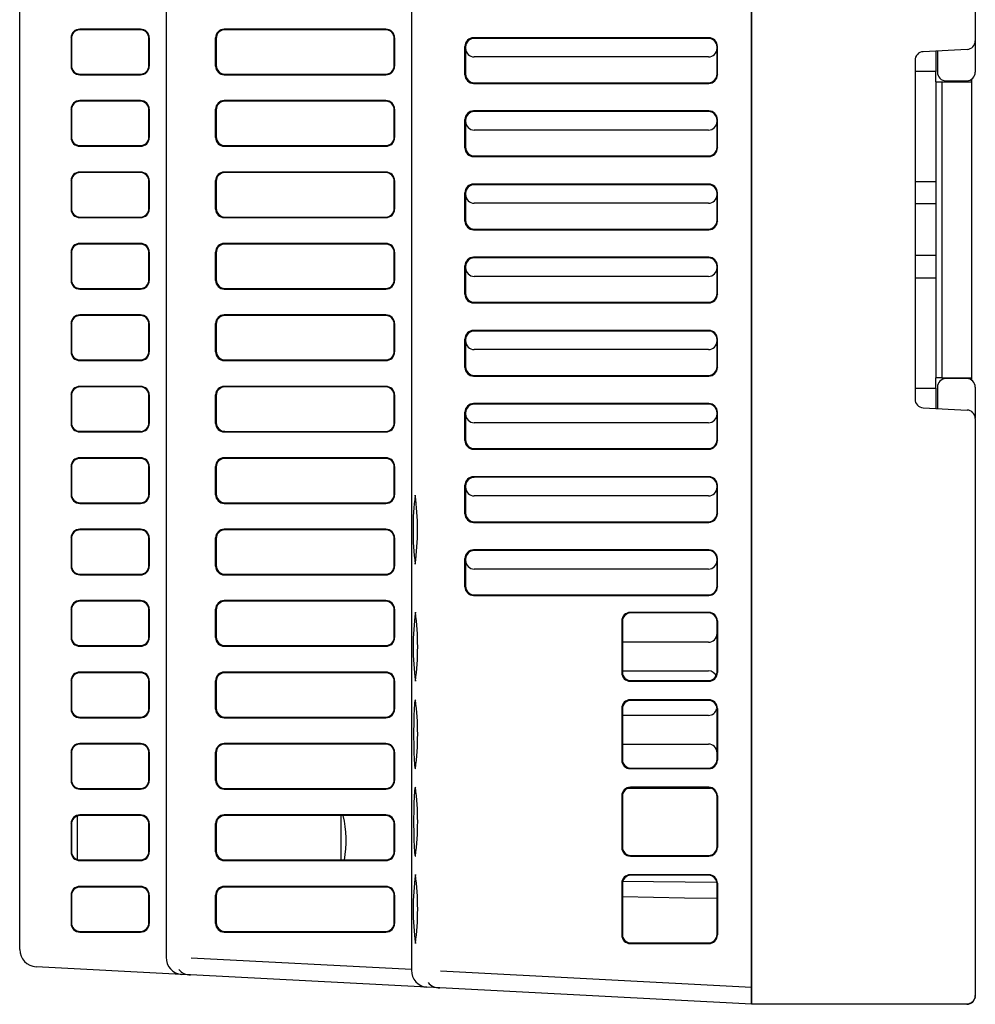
# Model space of a CAD drawing. Header units: inches. Extents: x 0 to 432, y 0 to 279.
# Tile 3 of 4: x 224 to 280, y 172 to 229. Entities that reach past the tile are written whole.
import ezdxf

# ---------------------------------------------------------------- set-up
doc = ezdxf.new("R2010")
doc.units = ezdxf.units.IN
doc.header["$LTSCALE"] = 10
doc.header["$MEASUREMENT"] = 0

msp = doc.modelspace()

# ---------------------------------------------------------------- linework, layer by layer
for p, q in [((266.961, 261.018), (266.961, 173.018)), ((266.961, 173.02), (266.961, 261.017)), ((279.961, 261.018), (279.961, 227.993)), ((247.211, 259.982), (247.211, 174.055)), ((232.961, 259.235), (232.961, 174.802)), ((224.461, 175.195), (224.461, 258.842)), ((231.479, 228.668), (227.942, 228.668)), ((227.961, 228.631), (227.942, 228.668)), ((231.462, 228.632), (227.961, 228.632)), ((245.728, 228.668), (236.333, 228.668)), ((236.371, 228.632), (236.333, 228.668)), ((245.712, 228.633), (236.371, 228.632)), ((227.442, 228.168), (227.442, 226.518)), ((227.461, 228.131), (227.442, 228.168)), ((227.461, 228.131), (227.461, 226.556)), ((231.961, 226.554), (231.961, 228.133)), ((231.979, 228.168), (231.979, 226.518)), ((235.833, 226.518), (235.833, 228.168)), ((235.833, 228.168), (235.87, 228.132)), ((235.87, 228.132), (235.87, 226.555)), ((246.211, 226.554), (246.211, 228.133)), ((246.228, 228.168), (246.228, 226.518)), ((250.318, 226.018), (250.318, 227.668)), ((250.318, 227.668), (250.355, 227.631)), ((264.478, 228.168), (250.818, 228.168)), ((250.857, 228.131), (250.818, 228.168)), ((264.462, 228.133), (250.857, 228.131)), ((264.978, 226.018), (264.978, 227.668)), ((279.961, 227.992), (279.961, 226.173)), ((250.355, 227.631), (250.355, 226.056)), ((250.355, 227.556), (250.355, 227.631)), ((264.961, 226.054), (264.961, 227.633)), ((279.487, 227.494), (276.935, 227.36)), ((277.661, 227.398), (277.661, 226.218)), ((277.761, 227.403), (277.761, 226.168)), ((231.979, 226.518), (231.961, 226.554)), ((235.87, 226.555), (235.833, 226.518)), ((246.228, 226.518), (246.211, 226.554)), ((264.462, 227.054), (250.857, 227.055)), ((276.461, 226.86), (276.461, 207.176)), ((276.489, 227.041), (276.467, 226.94)), ((227.942, 226.018), (231.479, 226.018)), ((227.961, 226.055), (231.462, 226.055)), ((231.462, 226.054), (231.479, 226.018)), ((236.333, 226.018), (236.371, 226.055)), ((236.333, 226.018), (245.728, 226.018)), ((236.371, 226.055), (245.712, 226.054)), ((245.712, 226.054), (245.728, 226.018)), ((250.355, 226.056), (250.318, 226.018)), ((264.961, 226.054), (264.978, 226.018)), ((277.661, 226.218), (276.461, 226.218)), ((277.661, 225.618), (277.661, 226.218)), ((250.818, 225.518), (250.857, 225.556)), ((250.818, 225.518), (264.478, 225.518)), ((250.857, 225.555), (264.462, 225.554)), ((264.462, 225.554), (264.478, 225.518)), ((277.661, 225.618), (277.661, 208.418)), ((277.661, 225.618), (278.012, 225.618)), ((278.012, 225.618), (278.012, 208.418)), ((278.012, 225.618), (279.761, 225.618)), ((278.261, 225.668), (279.461, 225.668)), ((279.761, 225.618), (279.761, 225.772)), ((279.761, 208.418), (279.761, 225.618)), ((231.479, 224.518), (227.942, 224.518)), ((227.961, 224.481), (227.942, 224.518)), ((231.462, 224.482), (227.961, 224.482)), ((245.728, 224.518), (236.333, 224.518)), ((236.371, 224.482), (236.333, 224.518)), ((245.712, 224.483), (236.371, 224.482)), ((227.442, 224.018), (227.442, 222.368)), ((227.461, 223.981), (227.442, 224.018)), ((227.461, 223.981), (227.461, 222.406)), ((231.961, 222.404), (231.961, 223.983)), ((231.979, 224.018), (231.979, 222.368)), ((235.833, 222.368), (235.833, 224.018)), ((235.833, 224.018), (235.87, 223.982)), ((235.87, 223.982), (235.87, 222.405)), ((246.211, 222.404), (246.211, 223.983)), ((246.228, 224.018), (246.228, 222.368)), ((264.478, 223.918), (250.818, 223.918)), ((250.857, 223.881), (250.818, 223.918)), ((264.462, 223.883), (250.857, 223.881)), ((250.318, 221.768), (250.318, 223.418)), ((250.318, 223.418), (250.355, 223.381)), ((250.355, 223.381), (250.355, 221.806)), ((250.355, 223.306), (250.355, 223.381)), ((264.961, 221.804), (264.961, 223.383)), ((264.978, 221.768), (264.978, 223.418)), ((264.462, 222.804), (250.857, 222.805)), ((231.979, 222.368), (231.961, 222.404)), ((235.87, 222.405), (235.833, 222.368)), ((246.228, 222.368), (246.211, 222.404)), ((227.942, 221.868), (231.479, 221.868)), ((227.961, 221.905), (231.462, 221.905)), ((231.462, 221.904), (231.479, 221.868)), ((236.333, 221.868), (236.371, 221.905)), ((236.333, 221.868), (245.728, 221.868)), ((236.371, 221.905), (245.712, 221.904)), ((245.712, 221.904), (245.728, 221.868)), ((250.355, 221.806), (250.318, 221.768)), ((264.961, 221.804), (264.978, 221.768)), ((250.818, 221.268), (250.857, 221.306)), ((250.818, 221.268), (264.478, 221.268)), ((250.857, 221.305), (264.462, 221.304)), ((264.462, 221.304), (264.478, 221.268)), ((231.479, 220.368), (227.942, 220.368)), ((227.961, 220.331), (227.942, 220.368)), ((231.462, 220.332), (227.961, 220.332)), ((245.728, 220.368), (236.333, 220.368)), ((236.371, 220.332), (236.333, 220.368)), ((245.712, 220.333), (236.371, 220.332)), ((227.442, 219.868), (227.442, 218.218)), ((227.461, 219.831), (227.442, 219.868)), ((227.461, 219.831), (227.461, 218.256)), ((231.961, 218.254), (231.961, 219.833)), ((231.979, 219.868), (231.979, 218.218)), ((235.833, 218.218), (235.833, 219.868)), ((235.833, 219.868), (235.87, 219.832)), ((235.87, 219.832), (235.87, 218.255)), ((246.211, 218.254), (246.211, 219.833)), ((246.228, 219.868), (246.228, 218.218)), ((264.478, 219.668), (250.818, 219.668)), ((250.857, 219.631), (250.818, 219.668)), ((276.461, 219.818), (277.661, 219.818)), ((250.318, 217.518), (250.318, 219.168)), ((250.318, 219.168), (250.355, 219.131)), ((250.355, 219.131), (250.355, 217.556)), ((250.355, 219.056), (250.355, 219.131)), ((264.462, 219.633), (250.857, 219.631)), ((264.961, 217.554), (264.961, 219.133)), ((264.978, 217.518), (264.978, 219.168)), ((264.462, 218.554), (250.857, 218.555)), ((277.661, 218.518), (276.461, 218.518)), ((231.979, 218.218), (231.961, 218.254)), ((246.228, 218.218), (246.211, 218.254)), ((227.942, 217.718), (231.479, 217.718)), ((227.961, 217.755), (231.462, 217.755)), ((231.462, 217.754), (231.479, 217.718)), ((236.333, 217.718), (245.728, 217.718)), ((236.371, 217.755), (245.712, 217.754)), ((245.712, 217.754), (245.728, 217.718)), ((250.355, 217.556), (250.318, 217.518)), ((264.961, 217.554), (264.978, 217.518)), ((250.818, 217.018), (250.857, 217.056)), ((250.818, 217.018), (264.478, 217.018)), ((250.857, 217.055), (264.462, 217.054)), ((264.462, 217.054), (264.478, 217.018)), ((231.479, 216.218), (227.942, 216.218)), ((227.961, 216.181), (227.942, 216.218)), ((245.728, 216.218), (236.333, 216.218)), ((236.371, 216.182), (236.333, 216.218)), ((227.442, 215.718), (227.442, 214.068)), ((227.461, 215.681), (227.442, 215.718)), ((227.461, 215.681), (227.461, 214.106)), ((231.462, 216.182), (227.961, 216.182)), ((231.961, 214.104), (231.961, 215.683)), ((231.979, 215.718), (231.979, 214.068)), ((235.833, 214.068), (235.833, 215.718)), ((235.833, 215.718), (235.87, 215.682)), ((235.87, 215.682), (235.87, 214.105)), ((245.712, 216.183), (236.371, 216.182)), ((246.211, 214.104), (246.211, 215.683)), ((246.228, 215.718), (246.228, 214.068)), ((264.478, 215.418), (250.818, 215.418)), ((250.857, 215.381), (250.818, 215.418)), ((264.462, 215.383), (250.857, 215.381)), ((277.661, 215.518), (276.461, 215.518)), ((250.318, 213.268), (250.318, 214.918)), ((250.318, 214.918), (250.355, 214.881)), ((250.355, 214.881), (250.355, 213.306)), ((250.355, 214.806), (250.355, 214.881)), ((264.961, 213.304), (264.961, 214.883)), ((264.978, 213.268), (264.978, 214.918)), ((231.979, 214.068), (231.961, 214.104)), ((235.87, 214.105), (235.833, 214.068)), ((246.228, 214.068), (246.211, 214.104)), ((264.462, 214.304), (250.857, 214.305)), ((276.461, 214.218), (277.661, 214.218)), ((227.942, 213.568), (231.479, 213.568)), ((227.961, 213.605), (231.462, 213.605)), ((231.462, 213.604), (231.479, 213.568)), ((236.333, 213.568), (236.371, 213.605)), ((236.333, 213.568), (245.728, 213.568)), ((236.371, 213.605), (245.712, 213.604)), ((245.712, 213.604), (245.728, 213.568)), ((250.355, 213.306), (250.318, 213.268)), ((250.818, 212.768), (250.857, 212.806)), ((250.857, 212.805), (264.462, 212.804)), ((264.462, 212.804), (264.478, 212.768)), ((264.961, 213.304), (264.978, 213.268)), ((250.818, 212.768), (264.478, 212.768)), ((231.479, 212.068), (227.942, 212.068)), ((227.961, 212.031), (227.942, 212.068)), ((231.462, 212.032), (227.961, 212.032)), ((245.728, 212.068), (236.333, 212.068)), ((236.371, 212.032), (236.333, 212.068)), ((245.712, 212.033), (236.371, 212.032)), ((227.442, 211.568), (227.442, 209.918)), ((227.461, 211.531), (227.442, 211.568)), ((227.461, 211.531), (227.461, 209.956)), ((231.961, 209.954), (231.961, 211.533)), ((231.979, 211.568), (231.979, 209.918)), ((235.833, 209.918), (235.833, 211.568)), ((235.833, 211.568), (235.87, 211.532)), ((235.87, 211.532), (235.87, 209.955)), ((246.211, 209.954), (246.211, 211.533)), ((246.228, 211.568), (246.228, 209.918)), ((264.478, 211.168), (250.818, 211.168)), ((250.857, 211.131), (250.818, 211.168)), ((264.462, 211.133), (250.857, 211.131)), ((250.318, 209.018), (250.318, 210.668)), ((250.318, 210.668), (250.355, 210.631)), ((250.355, 210.631), (250.355, 209.056)), ((250.355, 210.556), (250.355, 210.631)), ((264.961, 209.054), (264.961, 210.633)), ((264.978, 209.018), (264.978, 210.668)), ((231.979, 209.918), (231.961, 209.954)), ((235.87, 209.955), (235.833, 209.918)), ((246.228, 209.918), (246.211, 209.954)), ((264.462, 210.054), (250.857, 210.055)), ((224.454, 209.668), (224.461, 209.668)), ((227.942, 209.418), (231.479, 209.418)), ((227.961, 209.455), (231.462, 209.455)), ((231.462, 209.454), (231.479, 209.418)), ((236.333, 209.418), (236.371, 209.455)), ((236.333, 209.418), (245.728, 209.418)), ((236.371, 209.455), (245.712, 209.454)), ((245.712, 209.454), (245.728, 209.418)), ((250.355, 209.056), (250.318, 209.018)), ((264.961, 209.054), (264.978, 209.018)), ((224.454, 208.716), (224.461, 208.716)), ((224.454, 208.532), (224.461, 208.532)), ((250.818, 208.518), (250.857, 208.556)), ((250.818, 208.518), (264.478, 208.518)), ((250.857, 208.555), (264.462, 208.554)), ((264.462, 208.554), (264.478, 208.518)), ((278.012, 208.418), (277.661, 208.418)), ((277.661, 207.818), (277.661, 208.418)), ((278.012, 208.418), (279.761, 208.418)), ((279.461, 208.368), (278.261, 208.368)), ((279.761, 208.264), (279.761, 208.418)), ((224.461, 207.746), (224.454, 207.746)), ((231.479, 207.918), (227.942, 207.918)), ((227.961, 207.881), (227.942, 207.918)), ((231.462, 207.882), (227.961, 207.882)), ((245.728, 207.918), (236.333, 207.918)), ((236.371, 207.882), (236.333, 207.918)), ((245.712, 207.883), (236.371, 207.882)), ((276.461, 207.818), (277.661, 207.818)), ((277.661, 207.818), (277.661, 206.639)), ((277.761, 207.868), (277.761, 206.634)), ((279.961, 207.864), (279.961, 206.092)), ((227.442, 207.418), (227.442, 205.768)), ((227.461, 207.381), (227.442, 207.418)), ((227.461, 207.381), (227.461, 205.806)), ((231.961, 205.804), (231.961, 207.383)), ((231.979, 207.418), (231.979, 205.768)), ((235.833, 205.768), (235.833, 207.418)), ((235.833, 207.418), (235.87, 207.382)), ((235.87, 207.382), (235.87, 205.805)), ((246.211, 205.804), (246.211, 207.383)), ((246.228, 207.418), (246.228, 205.768)), ((224.454, 206.887), (224.461, 206.887)), ((224.454, 206.702), (224.461, 206.702)), ((264.478, 206.918), (250.818, 206.918)), ((250.857, 206.881), (250.818, 206.918)), ((264.462, 206.883), (250.857, 206.881)), ((276.935, 206.677), (279.487, 206.543)), ((250.318, 204.768), (250.318, 206.418)), ((250.318, 206.418), (250.355, 206.381)), ((250.355, 206.381), (250.355, 204.806)), ((250.355, 206.306), (250.355, 206.381)), ((264.961, 204.804), (264.961, 206.383)), ((264.978, 204.768), (264.978, 206.418)), ((279.961, 206.044), (279.961, 173.018)), ((224.454, 205.762), (224.461, 205.762)), ((224.454, 205.571), (224.461, 205.571)), ((231.979, 205.768), (231.961, 205.804)), ((235.87, 205.805), (235.833, 205.768)), ((246.228, 205.768), (246.211, 205.804)), ((264.462, 205.804), (250.857, 205.805)), ((224.454, 205.07), (224.461, 205.07)), ((224.454, 204.973), (224.461, 204.973)), ((227.942, 205.268), (231.479, 205.268)), ((227.961, 205.305), (231.462, 205.305)), ((231.462, 205.304), (231.479, 205.268)), ((236.333, 205.268), (236.371, 205.305)), ((236.333, 205.268), (245.728, 205.268)), ((236.371, 205.305), (245.712, 205.304)), ((245.712, 205.304), (245.728, 205.268)), ((250.355, 204.806), (250.318, 204.768)), ((264.961, 204.804), (264.978, 204.768)), ((250.818, 204.268), (250.857, 204.306)), ((250.818, 204.268), (264.478, 204.268)), ((250.857, 204.305), (264.462, 204.304)), ((264.462, 204.304), (264.478, 204.268)), ((231.479, 203.768), (227.942, 203.768)), ((227.961, 203.731), (227.942, 203.768)), ((231.462, 203.732), (227.961, 203.732)), ((245.728, 203.768), (236.333, 203.768)), ((236.371, 203.732), (236.333, 203.768)), ((245.712, 203.733), (236.371, 203.732)), ((224.454, 203.355), (224.461, 203.355)), ((224.454, 203.088), (224.461, 203.088)), ((227.442, 203.268), (227.442, 201.618)), ((227.461, 203.231), (227.442, 203.268)), ((227.461, 203.231), (227.461, 201.656)), ((231.961, 201.654), (231.961, 203.233)), ((231.979, 203.268), (231.979, 201.618)), ((235.833, 201.618), (235.833, 203.268)), ((235.833, 203.268), (235.87, 203.232)), ((235.87, 203.232), (235.87, 201.655)), ((246.211, 201.654), (246.211, 203.233)), ((246.228, 203.268), (246.228, 201.618)), ((224.454, 202.767), (224.461, 202.767)), ((224.454, 202.582), (224.461, 202.582)), ((264.478, 202.668), (250.818, 202.668)), ((250.857, 202.631), (250.818, 202.668)), ((264.462, 202.633), (250.857, 202.631)), ((224.454, 202.385), (224.461, 202.385)), ((224.454, 202.325), (224.461, 202.325)), ((224.454, 202.201), (224.461, 202.201)), ((224.454, 202.139), (224.461, 202.139)), ((250.318, 200.518), (250.318, 202.168)), ((250.318, 202.168), (250.355, 202.131)), ((250.355, 202.131), (250.355, 200.556)), ((250.355, 202.056), (250.355, 202.131)), ((264.961, 200.554), (264.961, 202.133)), ((264.978, 200.518), (264.978, 202.168)), ((224.461, 201.476), (224.454, 201.476)), ((224.461, 201.417), (224.454, 201.417)), ((231.979, 201.618), (231.961, 201.654)), ((235.87, 201.655), (235.833, 201.618)), ((246.228, 201.618), (246.211, 201.654)), ((264.462, 201.554), (250.857, 201.555)), ((224.454, 201.056), (224.461, 201.056)), ((224.454, 200.87), (224.461, 200.87)), ((227.942, 201.118), (231.479, 201.118)), ((227.961, 201.155), (231.462, 201.155)), ((231.462, 201.154), (231.479, 201.118)), ((236.333, 201.118), (236.371, 201.155)), ((236.333, 201.118), (245.728, 201.118)), ((236.371, 201.155), (245.712, 201.154)), ((245.712, 201.154), (245.728, 201.118)), ((224.454, 200.671), (224.461, 200.671)), ((224.454, 200.599), (224.461, 200.599)), ((224.454, 200.48), (224.461, 200.48)), ((224.454, 200.414), (224.461, 200.414)), ((250.355, 200.556), (250.318, 200.518)), ((264.961, 200.554), (264.978, 200.518)), ((250.818, 200.018), (250.857, 200.056)), ((250.818, 200.018), (264.478, 200.018)), ((250.857, 200.055), (264.462, 200.054)), ((264.462, 200.054), (264.478, 200.018)), ((227.442, 199.118), (227.442, 197.468)), ((227.461, 199.081), (227.442, 199.118)), ((227.461, 199.081), (227.461, 197.506)), ((231.479, 199.618), (227.942, 199.618)), ((227.961, 199.581), (227.942, 199.618)), ((231.462, 199.582), (227.961, 199.582)), ((231.961, 197.504), (231.961, 199.083)), ((231.979, 199.118), (231.979, 197.468)), ((235.833, 197.468), (235.833, 199.118)), ((235.833, 199.118), (235.87, 199.082)), ((235.87, 199.082), (235.87, 197.505)), ((245.728, 199.618), (236.333, 199.618)), ((236.371, 199.582), (236.333, 199.618)), ((245.712, 199.583), (236.371, 199.582)), ((246.211, 197.504), (246.211, 199.083)), ((246.228, 199.118), (246.228, 197.468)), ((250.318, 196.268), (250.318, 197.918)), ((250.318, 197.918), (250.355, 197.881)), ((264.478, 198.418), (250.818, 198.418)), ((250.857, 198.381), (250.818, 198.418)), ((264.462, 198.383), (250.857, 198.381)), ((264.978, 196.268), (264.978, 197.918)), ((224.454, 197.36), (224.461, 197.36)), ((231.979, 197.468), (231.961, 197.504)), ((235.87, 197.505), (235.833, 197.468)), ((246.228, 197.468), (246.211, 197.504)), ((250.355, 197.881), (250.355, 196.306)), ((250.355, 197.806), (250.355, 197.881)), ((264.961, 196.304), (264.961, 197.883)), ((224.454, 197.174), (224.461, 197.174)), ((227.942, 196.968), (231.479, 196.968)), ((227.961, 197.005), (231.462, 197.005)), ((231.462, 197.004), (231.479, 196.968)), ((236.333, 196.968), (236.371, 197.005)), ((236.333, 196.968), (245.728, 196.968)), ((236.371, 197.005), (245.712, 197.004)), ((245.712, 197.004), (245.728, 196.968)), ((264.462, 197.304), (250.857, 197.305)), ((250.355, 196.306), (250.318, 196.268)), ((264.961, 196.304), (264.978, 196.268)), ((250.818, 195.768), (250.857, 195.806)), ((250.818, 195.768), (264.478, 195.768)), ((250.857, 195.805), (264.462, 195.804)), ((264.462, 195.804), (264.478, 195.768)), ((224.454, 195.064), (224.461, 195.064)), ((231.479, 195.468), (227.942, 195.468)), ((227.961, 195.431), (227.942, 195.468)), ((231.462, 195.432), (227.961, 195.432)), ((245.728, 195.468), (236.333, 195.468)), ((236.371, 195.432), (236.333, 195.468)), ((245.712, 195.433), (236.371, 195.432)), ((224.454, 194.879), (224.461, 194.879)), ((227.442, 194.968), (227.442, 193.318)), ((227.461, 194.931), (227.442, 194.968)), ((227.461, 194.931), (227.461, 193.356)), ((231.961, 193.354), (231.961, 194.933)), ((231.979, 194.968), (231.979, 193.318)), ((235.833, 193.318), (235.833, 194.968)), ((235.833, 194.968), (235.87, 194.932)), ((235.87, 194.932), (235.87, 193.355)), ((246.211, 193.354), (246.211, 194.933)), ((246.228, 194.968), (246.228, 193.318)), ((264.478, 194.788), (259.925, 194.788)), ((259.961, 194.752), (259.925, 194.788)), ((264.461, 194.753), (259.961, 194.753)), ((259.425, 194.288), (259.425, 191.288)), ((259.461, 194.252), (259.425, 194.288)), ((259.461, 194.252), (259.461, 191.324)), ((264.961, 191.324), (264.961, 194.253)), ((264.978, 194.288), (264.978, 191.288)), ((231.979, 193.318), (231.961, 193.354)), ((235.87, 193.355), (235.833, 193.318)), ((246.228, 193.318), (246.211, 193.354)), ((224.454, 193.252), (224.461, 193.252)), ((224.454, 193.077), (224.461, 193.077)), ((224.454, 193.067), (224.461, 193.067)), ((224.454, 192.888), (224.461, 192.888)), ((227.942, 192.818), (231.479, 192.818)), ((227.961, 192.855), (231.462, 192.855)), ((231.462, 192.854), (231.479, 192.818)), ((236.333, 192.818), (236.371, 192.855)), ((236.333, 192.818), (245.728, 192.818)), ((236.371, 192.855), (245.712, 192.854)), ((245.712, 192.854), (245.728, 192.818)), ((264.462, 193.054), (259.461, 193.055)), ((224.454, 192.111), (224.461, 192.111)), ((224.454, 191.925), (224.461, 191.925)), ((231.479, 191.318), (227.942, 191.318)), ((227.961, 191.281), (227.942, 191.318)), ((231.462, 191.282), (227.961, 191.282)), ((245.728, 191.318), (236.333, 191.318)), ((236.371, 191.282), (236.333, 191.318)), ((245.712, 191.283), (236.371, 191.282)), ((259.461, 191.324), (259.425, 191.288)), ((259.461, 191.382), (264.462, 191.383)), ((264.978, 191.288), (264.961, 191.324)), ((227.442, 190.818), (227.442, 189.168)), ((227.461, 190.781), (227.442, 190.818)), ((227.461, 190.781), (227.461, 189.206)), ((231.961, 189.204), (231.961, 190.783)), ((231.979, 190.818), (231.979, 189.168)), ((235.833, 189.168), (235.833, 190.818)), ((235.833, 190.818), (235.87, 190.782)), ((235.87, 190.782), (235.87, 189.205)), ((246.211, 189.204), (246.211, 190.783)), ((246.228, 190.818), (246.228, 189.168)), ((259.925, 190.788), (259.961, 190.824)), ((259.925, 190.788), (264.478, 190.788)), ((259.961, 190.824), (264.461, 190.824)), ((264.461, 190.824), (264.478, 190.788)), ((224.454, 189.584), (224.461, 189.584)), ((224.454, 189.386), (224.461, 189.386)), ((264.478, 189.708), (259.925, 189.708)), ((259.961, 189.672), (259.925, 189.708)), ((264.461, 189.673), (259.961, 189.673)), ((224.461, 189.091), (224.454, 189.091)), ((224.461, 188.77), (224.454, 188.77)), ((231.979, 189.168), (231.961, 189.204)), ((235.87, 189.205), (235.833, 189.168)), ((246.228, 189.168), (246.211, 189.204)), ((259.425, 189.208), (259.425, 186.208)), ((259.425, 189.208), (259.461, 189.172)), ((259.461, 189.172), (259.461, 186.244)), ((264.462, 188.804), (259.461, 188.805)), ((264.961, 186.244), (264.961, 189.173)), ((264.978, 189.208), (264.978, 186.208)), ((224.454, 188.559), (224.461, 188.559)), ((224.454, 188.237), (224.461, 188.237)), ((227.942, 188.668), (231.479, 188.668)), ((227.961, 188.705), (231.462, 188.705)), ((231.462, 188.704), (231.479, 188.668)), ((236.333, 188.668), (236.371, 188.705)), ((236.333, 188.668), (245.728, 188.668)), ((236.371, 188.705), (245.712, 188.704)), ((245.712, 188.704), (245.728, 188.668)), ((224.461, 187.157), (224.454, 187.157)), ((231.479, 187.168), (227.942, 187.168)), ((227.961, 187.131), (227.942, 187.168)), ((231.462, 187.132), (227.961, 187.132)), ((245.728, 187.168), (236.333, 187.168)), ((236.371, 187.132), (236.333, 187.168)), ((245.712, 187.133), (236.371, 187.132)), ((259.461, 187.132), (264.462, 187.133)), ((224.461, 186.835), (224.454, 186.835)), ((227.442, 186.668), (227.442, 185.018)), ((227.461, 186.631), (227.442, 186.668)), ((227.461, 186.631), (227.461, 185.056)), ((231.961, 185.054), (231.961, 186.633)), ((231.979, 186.668), (231.979, 185.018)), ((235.833, 185.018), (235.833, 186.668)), ((235.833, 186.668), (235.87, 186.632)), ((235.87, 186.632), (235.87, 185.055)), ((246.211, 185.054), (246.211, 186.633)), ((246.228, 186.668), (246.228, 185.018)), ((224.461, 186.373), (224.454, 186.373)), ((224.461, 186.253), (224.454, 186.253)), ((224.454, 186.253), (224.461, 186.253)), ((224.461, 186.175), (224.454, 186.175)), ((224.454, 185.967), (224.461, 185.967)), ((259.461, 186.244), (259.425, 186.208)), ((264.978, 186.208), (264.961, 186.244)), ((224.454, 185.769), (224.461, 185.769)), ((259.961, 185.744), (259.925, 185.708)), ((259.925, 185.708), (264.478, 185.708)), ((259.961, 185.744), (264.461, 185.744)), ((264.461, 185.744), (264.478, 185.708)), ((224.461, 184.912), (224.454, 184.912)), ((224.454, 184.912), (224.461, 184.912)), ((231.979, 185.018), (231.961, 185.054)), ((235.87, 185.055), (235.833, 185.018)), ((246.228, 185.018), (246.211, 185.054)), ((224.454, 184.399), (224.461, 184.399)), ((224.461, 184.398), (224.454, 184.398)), ((224.454, 184.385), (224.461, 184.385)), ((227.942, 184.518), (231.479, 184.518)), ((227.961, 184.555), (231.462, 184.555)), ((231.462, 184.554), (231.479, 184.518)), ((236.333, 184.518), (236.371, 184.555)), ((236.333, 184.518), (245.728, 184.518)), ((236.371, 184.555), (245.712, 184.554)), ((245.712, 184.554), (245.728, 184.518)), ((264.462, 184.554), (259.68, 184.555)), ((264.478, 184.628), (259.925, 184.628)), ((259.961, 184.592), (259.925, 184.628)), ((264.461, 184.593), (259.961, 184.593)), ((259.425, 184.128), (259.425, 181.128)), ((259.425, 184.128), (259.461, 184.092)), ((259.461, 184.092), (259.461, 181.164)), ((264.961, 181.164), (264.961, 184.093)), ((264.978, 184.128), (264.978, 181.128)), ((224.461, 183.058), (224.454, 183.058)), ((224.454, 183.058), (224.461, 183.058)), ((224.454, 182.893), (224.461, 182.893)), ((224.461, 182.892), (224.454, 182.892)), ((224.454, 182.531), (224.461, 182.531)), ((227.442, 182.518), (227.442, 180.868)), ((227.461, 182.481), (227.442, 182.518)), ((227.461, 182.481), (227.461, 180.906)), ((227.803, 180.412), (227.803, 182.997)), ((231.479, 183.018), (227.942, 183.018)), ((227.961, 182.981), (227.942, 183.018)), ((231.462, 182.982), (227.961, 182.982)), ((231.961, 180.904), (231.961, 182.483)), ((231.979, 182.518), (231.979, 180.868)), ((235.833, 180.868), (235.833, 182.518)), ((235.833, 182.518), (235.87, 182.482)), ((235.87, 182.482), (235.87, 180.905)), ((245.728, 183.018), (236.333, 183.018)), ((236.371, 182.982), (236.333, 183.018)), ((245.712, 182.983), (236.371, 182.982)), ((243.103, 183.011), (243.103, 180.384)), ((246.211, 180.904), (246.211, 182.483)), ((246.228, 182.518), (246.228, 180.868)), ((224.461, 181.552), (224.454, 181.552)), ((224.454, 181.552), (224.461, 181.552)), ((224.454, 181.019), (224.461, 181.019)), ((231.979, 180.868), (231.961, 180.904)), ((235.87, 180.905), (235.833, 180.868)), ((246.228, 180.868), (246.211, 180.904)), ((259.461, 181.164), (259.425, 181.128)), ((264.978, 181.128), (264.961, 181.164)), ((224.454, 180.696), (224.461, 180.696)), ((227.942, 180.368), (231.479, 180.368)), ((227.961, 180.405), (231.462, 180.405)), ((231.462, 180.404), (231.479, 180.368)), ((236.333, 180.368), (236.371, 180.405)), ((236.333, 180.368), (245.728, 180.368)), ((236.371, 180.405), (245.712, 180.404)), ((245.712, 180.404), (245.728, 180.368)), ((259.961, 180.664), (259.925, 180.628)), ((259.925, 180.628), (264.478, 180.628)), ((259.961, 180.664), (264.461, 180.664)), ((264.461, 180.664), (264.478, 180.628)), ((259.425, 179.048), (259.425, 176.048)), ((259.425, 179.048), (259.461, 179.012)), ((259.449, 179.171), (264.939, 179.123)), ((264.478, 179.548), (259.925, 179.548)), ((259.961, 179.512), (259.925, 179.548)), ((264.461, 179.513), (259.961, 179.513)), ((264.978, 179.048), (264.978, 176.048)), ((231.479, 178.868), (227.942, 178.868)), ((227.961, 178.831), (227.942, 178.868)), ((231.462, 178.832), (227.961, 178.832)), ((245.728, 178.868), (236.333, 178.868)), ((236.371, 178.832), (236.333, 178.868)), ((245.712, 178.833), (236.371, 178.832)), ((259.461, 179.012), (259.461, 176.084)), ((264.961, 176.084), (264.961, 179.013)), ((227.442, 178.368), (227.442, 176.718)), ((227.461, 178.331), (227.442, 178.368)), ((227.461, 178.331), (227.461, 176.756)), ((231.961, 176.754), (231.961, 178.333)), ((231.979, 178.368), (231.979, 176.718)), ((235.833, 176.718), (235.833, 178.368)), ((235.833, 178.368), (235.87, 178.332)), ((235.87, 178.332), (235.87, 176.755)), ((246.211, 176.754), (246.211, 178.333)), ((246.228, 178.368), (246.228, 176.718)), ((231.979, 176.718), (231.961, 176.754)), ((246.228, 176.718), (246.211, 176.754)), ((279.961, 177.118), (279.962, 177.118)), ((227.942, 176.218), (231.479, 176.218)), ((227.961, 176.255), (231.462, 176.255)), ((231.462, 176.254), (231.479, 176.218)), ((236.333, 176.218), (245.728, 176.218)), ((236.371, 176.255), (245.712, 176.254)), ((245.712, 176.254), (245.728, 176.218)), ((259.461, 176.084), (259.425, 176.048)), ((264.978, 176.048), (264.961, 176.084)), ((259.961, 175.584), (259.925, 175.548)), ((259.925, 175.548), (264.478, 175.548)), ((259.961, 175.584), (264.461, 175.584)), ((264.461, 175.584), (264.478, 175.548)), ((232.961, 174.802), (232.961, 174.749)), ((234.421, 174.725), (247.211, 174.055)), ((233.857, 173.753), (225.408, 174.196)), ((247.211, 174.055), (247.211, 174.002)), ((248.906, 173.966), (266.961, 173.02)), ((279.962, 173.918), (279.961, 173.918)), ((234.368, 173.726), (233.857, 173.753)), ((248.107, 173.006), (234.368, 173.726)), ((248.854, 172.967), (248.107, 173.006)), ((266.961, 172.018), (248.854, 172.967)), ((266.961, 173.018), (266.961, 172.018)), ((279.944, 173.018), (279.961, 173.018)), ((279.961, 173.018), (279.961, 172.528)), ((279.461, 172.018), (266.961, 172.018)), ((279.466, 172.042), (279.461, 172.018))]:
    msp.add_line(p, q)
at = {"flags": 128}
for points in [[(247.441, 189.712), (247.416, 189.653), (247.396, 189.509), (247.367, 189.127), (247.354, 188.811), (247.344, 188.46), (247.336, 187.716), (247.344, 186.97), (247.353, 186.617), (247.367, 186.299), (247.395, 185.911), (247.416, 185.764), (247.428, 185.721), (247.435, 185.709), (247.438, 185.705), (247.44, 185.705), (247.44, 185.704), (247.441, 185.704), (247.441, 185.704), (247.441, 185.704), (247.441, 185.704), (247.441, 185.704), (247.441, 185.704), (247.441, 185.704), (247.441, 185.704), (247.441, 185.704), (247.441, 185.704)], [(247.441, 184.632), (247.416, 184.573), (247.396, 184.429), (247.367, 184.047), (247.354, 183.731), (247.344, 183.38), (247.336, 182.636), (247.344, 181.89), (247.353, 181.537), (247.367, 181.219), (247.395, 180.831), (247.416, 180.684), (247.428, 180.641), (247.435, 180.629), (247.438, 180.625), (247.44, 180.625), (247.44, 180.624), (247.441, 180.624), (247.441, 180.624), (247.441, 180.624), (247.441, 180.624), (247.441, 180.624), (247.441, 180.624), (247.441, 180.624), (247.441, 180.624), (247.441, 180.624), (247.441, 180.624)], [(264.592, 184.573), (264.561, 184.564), (264.462, 184.554)], [(259.461, 178.281), (263.062, 178.212), (264.961, 178.175)], [(266.961, 172.018), (266.961, 172.091), (266.961, 172.183), (266.961, 172.312), (266.96, 172.58), (266.961, 172.779), (266.961, 173.02)], [(279.953, 173.024), (279.953, 172.851), (279.952, 172.693), (279.952, 172.563), (279.952, 172.473)], [(279.953, 172.429), (279.926, 172.349), (279.88, 172.305)], [(279.925, 172.333), (279.951, 172.421), (279.961, 172.518)], [(279.926, 172.452), (279.953, 172.476), (279.961, 172.532)]]:
    msp.add_lwpolyline(points, dxfattribs=at)
for centre, radius, start, end in [((227.942, 228.168), 0.5, 90.0032, 180.0031), ((227.961, 228.132), 0.5, 89.9018, 180.0501), ((231.462, 228.133), 0.499, 359.9053, 90.0328), ((231.479, 228.168), 0.5, 359.9961, 89.9972), ((236.333, 228.168), 0.5, 89.9982, 180.0019), ((236.369, 228.132), 0.5, 89.865, 180.0444), ((245.712, 228.134), 0.499, 359.8948, 90.0032), ((245.728, 228.168), 0.5, 359.9961, 89.9972), ((250.818, 227.668), 0.5, 89.9981, 180.002), ((250.855, 227.631), 0.5, 89.8262, 180.0341), ((264.462, 227.634), 0.499, 359.8774, 89.971), ((264.478, 227.668), 0.5, 359.9965, 89.997), ((279.461, 227.993), 0.5, 273.0001, 360), ((250.855, 227.555), 0.5, 179.9659, 270.1739), ((264.462, 227.553), 0.499, 270.0292, 0.1225), ((276.961, 226.86), 0.5, 93, 180), ((227.942, 226.518), 0.5, 179.997, 269.9967), ((227.961, 226.555), 0.5, 179.9595, 270.0886), ((231.462, 226.553), 0.499, 269.9805, 0.0816), ((231.479, 226.518), 0.5, 270.0029, 0.0038), ((236.333, 226.518), 0.5, 179.9982, 270.0016), ((236.37, 226.555), 0.5, 179.9707, 270.1199), ((245.712, 226.553), 0.499, 270.0137, 0.0884), ((245.728, 226.518), 0.5, 270.0029, 0.0038), ((250.818, 226.018), 0.5, 179.998, 270.0019), ((250.856, 226.056), 0.5, 179.9886, 270.1512), ((264.462, 226.053), 0.499, 270.0537, 0.098), ((264.478, 226.018), 0.5, 270.0029, 0.0035), ((278.261, 226.168), 0.5, 179.9995, 270.0005), ((279.458, 226.171), 0.503, 270.2931, 0.2069), ((227.942, 224.018), 0.5, 90.0032, 180.0031), ((227.961, 223.982), 0.5, 89.9018, 180.0502), ((231.462, 223.983), 0.499, 359.9053, 90.0327), ((231.479, 224.018), 0.5, 359.9962, 89.9971), ((236.333, 224.018), 0.5, 89.9983, 180.0018), ((236.369, 223.982), 0.5, 89.8649, 180.0444), ((245.712, 223.984), 0.499, 359.8947, 90.0033), ((245.728, 224.018), 0.5, 359.9962, 89.9971), ((250.818, 223.418), 0.5, 89.9982, 180.0019), ((250.855, 223.381), 0.5, 89.8261, 180.0341), ((264.462, 223.384), 0.499, 359.8774, 89.9709), ((264.478, 223.418), 0.5, 359.9965, 89.997), ((250.855, 223.305), 0.5, 179.9659, 270.174), ((264.462, 223.303), 0.499, 270.0291, 0.1226), ((227.942, 222.368), 0.5, 179.9969, 269.9968), ((227.961, 222.405), 0.5, 179.9595, 270.0885), ((231.462, 222.403), 0.499, 269.9804, 0.0817), ((231.479, 222.368), 0.5, 270.0029, 0.0039), ((236.333, 222.368), 0.5, 179.9982, 270.0017), ((236.37, 222.405), 0.5, 179.9708, 270.1198), ((245.712, 222.403), 0.499, 270.0136, 0.0884), ((245.728, 222.368), 0.5, 270.0029, 0.0039), ((250.818, 221.768), 0.5, 179.9981, 270.0018), ((250.856, 221.806), 0.5, 179.9885, 270.1513), ((264.462, 221.803), 0.499, 270.0538, 0.098), ((264.478, 221.768), 0.5, 270.003, 0.0035), ((227.942, 219.868), 0.5, 90.0032, 180.0031), ((227.961, 219.832), 0.5, 89.9017, 180.0502), ((231.462, 219.833), 0.499, 359.9054, 90.0326), ((231.479, 219.868), 0.5, 359.9962, 89.9971), ((236.333, 219.868), 0.5, 89.9983, 180.0018), ((236.369, 219.832), 0.5, 89.8649, 180.0444), ((245.712, 219.834), 0.499, 359.8947, 90.0033), ((245.728, 219.868), 0.5, 359.9962, 89.9971), ((250.818, 219.168), 0.5, 89.9982, 180.0019), ((264.478, 219.168), 0.5, 359.9966, 89.997), ((250.855, 219.131), 0.5, 89.826, 180.0342), ((264.462, 219.134), 0.499, 359.8773, 89.971), ((250.855, 219.055), 0.5, 179.9658, 270.1739), ((264.462, 219.053), 0.499, 270.029, 0.1227), ((227.942, 218.218), 0.5, 179.9969, 269.9968), ((227.961, 218.255), 0.5, 179.9595, 270.0886), ((231.462, 218.253), 0.499, 269.9804, 0.0816), ((231.479, 218.218), 0.5, 270.0029, 0.0038), ((236.333, 218.218), 0.5, 179.9982, 270.0017), ((236.37, 218.255), 0.5, 179.9708, 270.1198), ((245.712, 218.253), 0.499, 270.0136, 0.0884), ((245.728, 218.218), 0.5, 270.0029, 0.0038), ((250.818, 217.518), 0.5, 179.9981, 270.0018), ((250.856, 217.556), 0.5, 179.9885, 270.1512), ((264.462, 217.553), 0.499, 270.0538, 0.0979), ((264.478, 217.518), 0.5, 270.003, 0.0035), ((227.942, 215.718), 0.5, 90.0032, 180.0031), ((231.479, 215.718), 0.5, 359.9962, 89.9971), ((236.333, 215.718), 0.5, 89.9983, 180.0018), ((245.728, 215.718), 0.5, 359.9962, 89.9971), ((227.961, 215.682), 0.5, 89.9017, 180.0502), ((231.462, 215.683), 0.499, 359.9053, 90.0326), ((236.369, 215.682), 0.5, 89.8649, 180.0444), ((245.712, 215.684), 0.499, 359.8948, 90.0032), ((250.818, 214.918), 0.5, 89.9982, 180.0019), ((250.855, 214.881), 0.5, 89.826, 180.0342), ((264.462, 214.884), 0.499, 359.8773, 89.971), ((264.478, 214.918), 0.5, 359.9966, 89.9969), ((250.855, 214.805), 0.5, 179.9658, 270.174), ((264.462, 214.803), 0.499, 270.029, 0.1227), ((227.942, 214.068), 0.5, 179.9969, 269.9968), ((227.961, 214.105), 0.5, 179.9595, 270.0886), ((231.462, 214.103), 0.499, 269.9804, 0.0817), ((231.479, 214.068), 0.5, 270.0029, 0.0038), ((236.333, 214.068), 0.5, 179.9982, 270.0017), ((236.37, 214.105), 0.5, 179.9708, 270.1198), ((245.712, 214.103), 0.499, 270.0136, 0.0884), ((245.728, 214.068), 0.5, 270.0029, 0.0038), ((250.818, 213.268), 0.5, 179.9981, 270.0018), ((250.856, 213.306), 0.5, 179.9885, 270.1513), ((264.462, 213.303), 0.499, 270.0538, 0.0979), ((264.478, 213.268), 0.5, 270.0031, 0.0035), ((227.942, 211.568), 0.5, 90.0032, 180.0031), ((227.961, 211.532), 0.5, 89.9017, 180.0502), ((231.462, 211.533), 0.499, 359.9054, 90.0326), ((231.479, 211.568), 0.5, 359.9962, 89.9971), ((236.333, 211.568), 0.5, 89.9983, 180.0018), ((236.369, 211.532), 0.5, 89.8649, 180.0444), ((245.712, 211.534), 0.499, 359.8948, 90.0032), ((245.728, 211.568), 0.5, 359.9962, 89.9971), ((250.818, 210.668), 0.5, 89.9982, 180.0019), ((250.855, 210.631), 0.5, 89.826, 180.0342), ((264.462, 210.634), 0.499, 359.8773, 89.971), ((264.478, 210.668), 0.5, 359.9965, 89.997), ((250.855, 210.555), 0.5, 179.9658, 270.174), ((264.462, 210.553), 0.499, 270.029, 0.1227), ((227.961, 209.955), 0.5, 179.9595, 270.0885), ((231.462, 209.953), 0.499, 269.9804, 0.0816), ((236.37, 209.955), 0.5, 179.9709, 270.1197), ((245.712, 209.953), 0.499, 270.0137, 0.0884), ((227.942, 209.918), 0.5, 179.9969, 269.9968), ((231.479, 209.918), 0.5, 270.0029, 0.0038), ((236.333, 209.918), 0.5, 179.9982, 270.0017), ((245.728, 209.918), 0.5, 270.0029, 0.0038), ((250.818, 209.018), 0.5, 179.9981, 270.0016), ((250.856, 209.056), 0.5, 179.9886, 270.1512), ((264.462, 209.053), 0.499, 270.0537, 0.098), ((264.478, 209.018), 0.5, 270.0031, 0.0034), ((278.261, 207.868), 0.5, 89.9995, 180.0005), ((279.458, 207.866), 0.503, 359.7945, 89.7056), ((227.942, 207.418), 0.5, 90.0032, 180.0031), ((227.961, 207.382), 0.5, 89.9017, 180.0502), ((231.462, 207.383), 0.499, 359.9053, 90.0328), ((231.479, 207.418), 0.5, 359.9961, 89.9972), ((236.333, 207.418), 0.5, 89.9982, 180.0019), ((236.369, 207.382), 0.5, 89.865, 180.0444), ((245.712, 207.384), 0.499, 359.8947, 90.0033), ((245.728, 207.418), 0.5, 359.9961, 89.9972), ((276.961, 207.176), 0.5, 180, 267), ((250.818, 206.418), 0.5, 89.9984, 180.0019), ((250.855, 206.381), 0.5, 89.8261, 180.0341), ((264.462, 206.384), 0.499, 359.8772, 89.9711), ((264.478, 206.418), 0.5, 359.9966, 89.9969), ((279.461, 206.044), 0.5, 0, 87), ((250.855, 206.305), 0.5, 179.9659, 270.1739), ((264.462, 206.303), 0.499, 270.0289, 0.1228), ((227.942, 205.768), 0.5, 179.997, 269.9968), ((227.961, 205.805), 0.5, 179.9596, 270.0885), ((231.462, 205.803), 0.499, 269.9803, 0.0817), ((231.479, 205.768), 0.5, 270.0028, 0.0038), ((236.333, 205.768), 0.5, 179.9981, 270.0018), ((236.37, 205.805), 0.5, 179.9708, 270.1198), ((245.712, 205.803), 0.499, 270.0135, 0.0884), ((245.728, 205.768), 0.5, 270.0028, 0.0038), ((250.856, 204.806), 0.5, 179.9885, 270.1513), ((264.462, 204.803), 0.499, 270.0539, 0.0978), ((250.818, 204.768), 0.5, 179.998, 270.0019), ((264.478, 204.768), 0.5, 270.003, 0.0035), ((227.942, 203.268), 0.5, 90.0032, 180.0031), ((227.961, 203.232), 0.5, 89.9016, 180.0503), ((231.462, 203.233), 0.499, 359.9053, 90.0326), ((231.479, 203.268), 0.5, 359.9962, 89.9971), ((236.333, 203.268), 0.5, 89.9984, 180.0017), ((236.369, 203.232), 0.5, 89.8648, 180.0445), ((245.712, 203.234), 0.499, 359.8947, 90.0032), ((245.728, 203.268), 0.5, 359.9962, 89.9971), ((250.818, 202.168), 0.5, 89.9984, 180.0018), ((250.855, 202.131), 0.5, 89.8261, 180.0341), ((264.462, 202.134), 0.499, 359.8775, 89.9708), ((264.478, 202.168), 0.5, 359.9965, 89.9969), ((250.855, 202.055), 0.5, 179.9658, 270.174), ((264.462, 202.053), 0.499, 270.029, 0.1226), ((227.942, 201.618), 0.5, 179.997, 269.9966), ((227.961, 201.655), 0.5, 179.9597, 270.0883), ((231.462, 201.653), 0.499, 269.9805, 0.0815), ((231.479, 201.618), 0.5, 270.0031, 0.0037), ((236.333, 201.618), 0.5, 179.9982, 270.0016), ((236.37, 201.655), 0.5, 179.9706, 270.1201), ((245.712, 201.653), 0.499, 270.0133, 0.0886), ((245.728, 201.618), 0.5, 270.0031, 0.0037), ((262.81, 199.598), 15.509, 172.5762, 187.4238), ((232.096, 199.598), 15.465, 352.5553, 7.4447), ((250.818, 200.518), 0.5, 179.9982, 270.0016), ((250.856, 200.556), 0.5, 179.9887, 270.151), ((264.462, 200.553), 0.499, 270.0535, 0.0982), ((264.478, 200.518), 0.5, 270.0033, 0.0033), ((227.942, 199.118), 0.5, 90.003, 180.0031), ((227.961, 199.082), 0.5, 89.9014, 180.0504), ((231.462, 199.083), 0.499, 359.9056, 90.0324), ((231.479, 199.118), 0.5, 359.9961, 89.9973), ((236.333, 199.118), 0.5, 89.9984, 180.0016), ((236.369, 199.082), 0.5, 89.8649, 180.0445), ((245.712, 199.084), 0.499, 359.8948, 90.0032), ((245.728, 199.118), 0.5, 359.9961, 89.9973), ((250.818, 197.918), 0.5, 89.9983, 180.0019), ((250.855, 197.881), 0.5, 89.8259, 180.0343), ((264.462, 197.884), 0.499, 359.8776, 89.9708), ((264.478, 197.918), 0.5, 359.9965, 89.9971), ((227.942, 197.468), 0.5, 179.9969, 269.9967), ((227.961, 197.505), 0.5, 179.9593, 270.0887), ((231.462, 197.503), 0.499, 269.9805, 0.0815), ((231.479, 197.468), 0.5, 270.003, 0.0039), ((236.333, 197.468), 0.5, 179.9982, 270.0016), ((236.37, 197.505), 0.5, 179.9707, 270.1201), ((245.712, 197.503), 0.499, 270.0137, 0.0883), ((245.728, 197.468), 0.5, 270.003, 0.0039), ((250.855, 197.805), 0.5, 179.9661, 270.1737), ((264.462, 197.803), 0.499, 270.0285, 0.1231), ((250.818, 196.268), 0.5, 179.9981, 270.0017), ((250.856, 196.306), 0.5, 179.9884, 270.1513), ((264.462, 196.303), 0.499, 270.0539, 0.0978), ((264.478, 196.268), 0.5, 270.0031, 0.0035), ((227.942, 194.968), 0.5, 90.0033, 180.0031), ((227.961, 194.932), 0.5, 89.9018, 180.05), ((231.462, 194.933), 0.499, 359.9056, 90.0324), ((231.479, 194.968), 0.5, 359.9961, 89.997), ((236.333, 194.968), 0.5, 89.9984, 180.0018), ((236.369, 194.932), 0.5, 89.8652, 180.0442), ((245.712, 194.934), 0.499, 359.8948, 90.0032), ((245.728, 194.968), 0.5, 359.9961, 89.997), ((262.821, 192.788), 15.51, 172.5761, 187.4239), ((232.105, 192.788), 15.467, 352.5554, 7.4446), ((259.925, 194.288), 0.5, 89.9981, 180.0022), ((259.96, 194.253), 0.5, 89.9098, 180.0557), ((264.462, 194.254), 0.499, 359.9154, 90.0388), ((264.478, 194.288), 0.5, 359.9967, 89.9967), ((227.961, 193.355), 0.5, 179.9593, 270.0889), ((231.462, 193.353), 0.499, 269.9804, 0.0816), ((236.37, 193.355), 0.5, 179.9709, 270.1197), ((245.712, 193.353), 0.499, 270.0137, 0.0883), ((264.462, 193.553), 0.499, 270.0292, 0.1224), ((227.942, 193.318), 0.5, 179.9969, 269.997), ((231.479, 193.318), 0.5, 270.0027, 0.0039), ((236.333, 193.318), 0.5, 179.9982, 270.0016), ((245.728, 193.318), 0.5, 270.0027, 0.0039), ((227.942, 190.818), 0.5, 90.0035, 180.0029), ((227.961, 190.782), 0.5, 89.9018, 180.0502), ((231.462, 190.783), 0.499, 359.9054, 90.0324), ((231.479, 190.818), 0.5, 359.9963, 89.9969), ((236.333, 190.818), 0.5, 89.9985, 180.0017), ((236.369, 190.782), 0.5, 89.8648, 180.0446), ((245.712, 190.784), 0.499, 359.895, 90.0028), ((245.728, 190.818), 0.5, 359.9963, 89.9969), ((259.925, 191.288), 0.5, 179.9978, 270.002), ((259.96, 191.324), 0.5, 179.951, 270.0835), ((264.462, 191.323), 0.499, 269.9696, 0.076), ((264.475, 190.904), 0.479, 19.886, 91.4611), ((264.478, 191.288), 0.5, 270.0029, 0.0035), ((232.105, 187.708), 15.467, 352.5554, 7.4446), ((259.925, 189.208), 0.5, 89.9976, 180.0024), ((259.96, 189.173), 0.5, 89.9098, 180.0557), ((264.462, 189.174), 0.499, 359.9152, 90.0392), ((264.478, 189.208), 0.5, 359.9965, 89.9971), ((227.942, 189.168), 0.5, 179.9969, 269.997), ((227.961, 189.205), 0.5, 179.9597, 270.0883), ((231.462, 189.203), 0.499, 269.9801, 0.0819), ((231.479, 189.168), 0.5, 270.0027, 0.0039), ((236.333, 189.168), 0.5, 179.9981, 270.0019), ((236.37, 189.205), 0.5, 179.9705, 270.1201), ((245.712, 189.203), 0.499, 270.0136, 0.0884), ((245.728, 189.168), 0.5, 270.0027, 0.0039), ((264.479, 189.27), 0.466, 267.9834, 350.234), ((227.942, 186.668), 0.5, 90.003, 180.0031), ((227.961, 186.632), 0.5, 89.9018, 180.0502), ((231.462, 186.633), 0.499, 359.9052, 90.0328), ((231.479, 186.668), 0.5, 359.9961, 89.9973), ((236.333, 186.668), 0.5, 89.9981, 180.0019), ((236.369, 186.632), 0.5, 89.8649, 180.0445), ((245.712, 186.634), 0.499, 359.8948, 90.0032), ((245.728, 186.668), 0.5, 359.9961, 89.9973), ((264.462, 186.634), 0.499, 359.9022, 89.9461), ((259.925, 186.208), 0.5, 179.9978, 270.0022), ((259.96, 186.244), 0.5, 179.9502, 270.0845), ((264.462, 186.243), 0.499, 269.9696, 0.076), ((264.478, 186.208), 0.5, 270.0031, 0.0033), ((227.942, 185.018), 0.5, 179.9968, 269.9973), ((227.961, 185.055), 0.5, 179.9586, 270.0896), ((231.462, 185.053), 0.499, 269.9803, 0.0816), ((231.479, 185.018), 0.5, 270.0024, 0.004), ((236.333, 185.018), 0.5, 179.9983, 270.0017), ((236.37, 185.055), 0.5, 179.9709, 270.1195), ((245.712, 185.053), 0.499, 270.0134, 0.0884), ((245.728, 185.018), 0.5, 270.0024, 0.004), ((232.105, 182.628), 15.467, 352.5554, 7.4446), ((259.925, 184.128), 0.5, 89.9981, 180.0024), ((259.96, 184.093), 0.5, 89.91, 180.0552), ((264.462, 184.094), 0.499, 359.9157, 90.0385), ((264.478, 184.128), 0.5, 359.9968, 89.9966), ((227.942, 182.518), 0.5, 90.0027, 180.0032), ((227.961, 182.482), 0.5, 89.902, 180.0503), ((231.462, 182.483), 0.499, 359.9047, 90.0333), ((231.479, 182.518), 0.5, 359.996, 89.9976), ((236.333, 182.518), 0.5, 89.9976, 180.0024), ((236.369, 182.482), 0.5, 89.8652, 180.0444), ((237.103, 181.518), 6.317, 349.7961, 13.4252), ((245.712, 182.484), 0.499, 359.8943, 90.0039), ((245.728, 182.518), 0.5, 359.996, 89.9976), ((227.942, 180.868), 0.5, 179.9968, 269.9973), ((227.961, 180.905), 0.5, 179.9595, 270.0882), ((231.462, 180.903), 0.499, 269.9799, 0.0821), ((231.479, 180.868), 0.5, 270.0024, 0.004), ((236.333, 180.868), 0.5, 179.9976, 270.0024), ((236.37, 180.905), 0.5, 179.9709, 270.1195), ((245.712, 180.903), 0.499, 270.0132, 0.0885), ((245.728, 180.868), 0.5, 270.0024, 0.004), ((259.925, 181.128), 0.5, 179.9979, 270.0021), ((259.96, 181.164), 0.5, 179.9513, 270.0831), ((264.462, 181.163), 0.499, 269.9693, 0.0761), ((264.478, 181.128), 0.5, 270.0026, 0.0036), ((262.821, 177.548), 15.51, 172.5761, 187.4239), ((232.105, 177.548), 15.467, 352.5554, 7.4446), ((259.925, 179.049), 0.5, 89.9972, 180.0028), ((259.96, 179.013), 0.5, 89.91, 180.0557), ((264.462, 179.014), 0.499, 359.9147, 90.0399), ((264.478, 179.048), 0.5, 359.9964, 89.9974), ((227.942, 178.368), 0.5, 90.0027, 180.0032), ((227.961, 178.332), 0.5, 89.902, 180.0503), ((231.462, 178.333), 0.499, 359.9051, 90.0329), ((231.479, 178.368), 0.5, 359.996, 89.9976), ((236.333, 178.368), 0.5, 89.9979, 180.0021), ((236.369, 178.332), 0.5, 89.8652, 180.0444), ((245.712, 178.334), 0.499, 359.8943, 90.0039), ((245.728, 178.368), 0.5, 359.996, 89.9976), ((227.961, 176.755), 0.5, 179.9595, 270.0882), ((231.462, 176.753), 0.499, 269.9807, 0.0817), ((236.37, 176.755), 0.5, 179.9713, 270.1195), ((245.712, 176.753), 0.499, 270.014, 0.0882), ((227.942, 176.718), 0.5, 179.9972, 269.9964), ((231.479, 176.718), 0.5, 270.0032, 0.0036), ((236.333, 176.718), 0.5, 179.9981, 270.0015), ((245.728, 176.718), 0.5, 270.0032, 0.0036), ((259.925, 176.048), 0.5, 179.9975, 270.0025), ((259.96, 176.084), 0.5, 179.9511, 270.0832), ((264.462, 176.083), 0.499, 269.9693, 0.0761), ((264.478, 176.048), 0.5, 270.0026, 0.0036), ((225.461, 175.195), 1, 180, 267), ((233.938, 174.728), 0.978, 178.7307, 265.261), ((234.348, 174.563), 0.836, 218.1356, 271.393), ((248.188, 173.981), 0.978, 178.7299, 265.2618), ((248.834, 173.804), 0.837, 218.1459, 271.3827), ((279.463, 172.538), 0.5, 269.2401, 337.9113), ((279.461, 172.518), 0.5, 270.0003, 359.9998)]:
    msp.add_arc(centre, radius, start, end)

doc.saveas('drawing.dxf')
